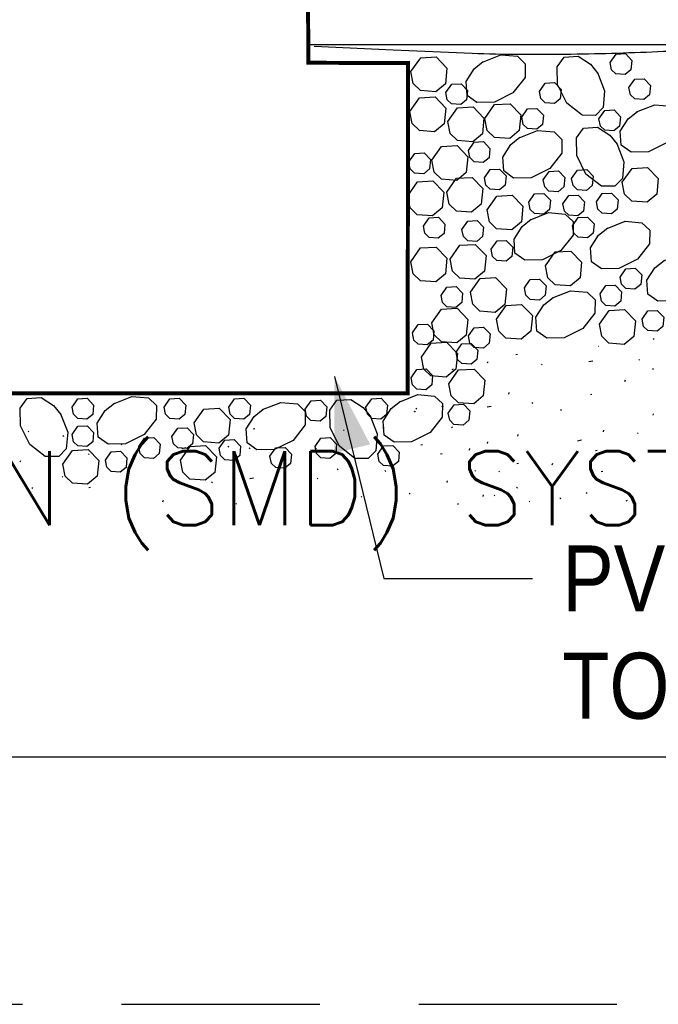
# Model space of a CAD drawing. Extents: x -4.7 to 12.3, y -5.1 to 5.9.
# Tile 7 of 24: x 0.8 to 1.6, y -5.1 to -3.9. Entities that reach past the tile are written whole.
import ezdxf
from ezdxf.enums import TextEntityAlignment as Align

# ---------------------------------------------------------------- set-up
doc = ezdxf.new("R2010")
doc.units = 0
doc.linetypes.add('HIDDEN', pattern=[0.375, 0.25, -0.125])
for name, color, linetype in [('29', 7, 'CONTINUOUS'), ('31', 7, 'CONTINUOUS'), ('32', 7, 'CONTINUOUS'), ('35', 7, 'CONTINUOUS'), ('50', 7, 'CONTINUOUS')]:
    doc.layers.add(name, color=color, linetype=linetype)
doc.styles.add('ROMANS', font='ROMANS')

msp = doc.modelspace()

# ---------------------------------------------------------------- linework, layer by layer
at = {"layer": '29', "linetype": 'CONTINUOUS'}
msp.add_line((1.155139, -3.910604), (2.687961, -3.910604), dxfattribs=at)
at = {"layer": '29', "linetype": 'CONTINUOUS', "const_width": 0.005}
msp.add_lwpolyline([(0.738891, -3.806436), (0.738473, -3.931438), (0.615879, -3.932089), (0.614393, -4.350762), (1.281602, -4.350762), (1.282309, -3.933941), (1.156417, -3.933527), (1.155557, -3.805344), (0.738891, -3.806436)], dxfattribs=at)
at = {"layer": '29', "linetype": 'CONTINUOUS'}
msp.add_lwpolyline([(2.685005, -3.915853), (2.630592, -3.921402), (2.576178, -3.926951, -0.062423), (2.483556, -3.921662, 0.038074), (2.390694, -3.9119, 0.026827), (2.287922, -3.92002, -0.032624), (2.185158, -3.926951, -0.007011), (2.112471, -3.924223, 0.010023), (2.039779, -3.921934, 0.002754), (1.966431, -3.92206, -0.003175), (1.893083, -3.922125, -0.008538), (1.803506, -3.919366, 0.010262), (1.713928, -3.916917, 0.009662), (1.597455, -3.919797, -0.008182), (1.480982, -3.923022, -0.002387), (1.421983, -3.923206, -0.009963), (1.363012, -3.921934), (1.263427, -3.917546), (1.163842, -3.913159)], format="xyb", dxfattribs=at)
msp.add_circle((1.290664, -4.373926), 0.000417, dxfattribs=at)
at = {"layer": '31', "linetype": 'CONTINUOUS'}
for p, q in [((1.592958, -4.282689), (1.591982, -4.281714)), ((1.522983, -4.291755), (1.522833, -4.291607)), ((1.383556, -4.31216), (1.382579, -4.311186)), ((1.420431, -4.301941), (1.418421, -4.302378)), ((1.515529, -4.310065), (1.51062, -4.311125)), ((1.574474, -4.30907), (1.573497, -4.308095)), ((1.339257, -4.320081), (1.337303, -4.321053)), ((1.451714, -4.314882), (1.450737, -4.313908)), ((1.591924, -4.320721), (1.590948, -4.319745)), ((1.556044, -4.335799), (1.556697, -4.333852)), ((1.409346, -4.351673), (1.409999, -4.349723)), ((1.514421, -4.352259), (1.512411, -4.352695)), ((1.293435, -4.370634), (1.292458, -4.369659)), ((1.326561, -4.366846), (1.324608, -4.367819)), ((1.387046, -4.367206), (1.382137, -4.368266)), ((1.439648, -4.363577), (1.438672, -4.3626)), ((1.475728, -4.372451), (1.474751, -4.371477)), ((1.591486, -4.378415), (1.592138, -4.376466)), ((0.803577, -4.399543), (0.8026, -4.398568)), ((1.088579, -4.395776), (1.08657, -4.396212)), ((1.20165, -4.397835), (1.200673, -4.396861)), ((1.251068, -4.395637), (1.25172, -4.393689)), ((1.33828, -4.394126), (1.337303, -4.393151)), ((1.52878, -4.399268), (1.529432, -4.39732)), ((0.847699, -4.4051), (0.846723, -4.404126)), ((1.420638, -4.404708), (1.42129, -4.402759)), ((1.501253, -4.410061), (1.496344, -4.411121)), ((1.572891, -4.401671), (1.571914, -4.400694)), ((0.920958, -4.415956), (0.919982, -4.414979)), ((1.001598, -4.419585), (0.996689, -4.420645)), ((1.055784, -4.41859), (1.054807, -4.417615)), ((1.082753, -4.420717), (1.081776, -4.419741)), ((1.165645, -4.421932), (1.166297, -4.419983)), ((1.30032, -4.415723), (1.29831, -4.416159)), ((1.359598, -4.422382), (1.36025, -4.420432)), ((1.382349, -4.413923), (1.383001, -4.411973)), ((1.520783, -4.422979), (1.518772, -4.423415)), ((0.792609, -4.437358), (0.793262, -4.435409)), ((0.879715, -4.428113), (0.878738, -4.427138)), ((1.325243, -4.427051), (1.323234, -4.427487)), ((1.594392, -4.424794), (1.592382, -4.425229)), ((1.193784, -4.44716), (1.192807, -4.446185)), ((1.254063, -4.449288), (1.253086, -4.448311)), ((1.36743, -4.449057), (1.366453, -4.448082)), ((1.397831, -4.449915), (1.396854, -4.44894)), ((1.421725, -4.439299), (1.419716, -4.439736)), ((1.464259, -4.440977), (1.464911, -4.439026)), ((0.846405, -4.456684), (0.845428, -4.455708)), ((1.087253, -4.457678), (1.082344, -4.458738)), ((1.168408, -4.458811), (1.167431, -4.457835)), ((1.331426, -4.463182), (1.332078, -4.461233)), ((1.528052, -4.449275), (1.526042, -4.449711)), ((0.808336, -4.470969), (0.807359, -4.469993)), ((0.881173, -4.469656), (0.879163, -4.470091)), ((1.035165, -4.463573), (1.034189, -4.462596)), ((1.420292, -4.470375), (1.419315, -4.4694)), ((0.972779, -4.487652), (0.973431, -4.485703)), ((1.223911, -4.481999), (1.222935, -4.481025)), ((1.284732, -4.478073), (1.283755, -4.477098)), ((1.376898, -4.481017), (1.377551, -4.479066)), ((1.391971, -4.480118), (1.390995, -4.479143)), ((1.474975, -4.484016), (1.473999, -4.48304)), ((1.508174, -4.477197), (1.507198, -4.47622)), ((1.558954, -4.485962), (1.557001, -4.486938)), ((1.06572, -4.490767), (1.064743, -4.489792)), ((1.345056, -4.49129), (1.345708, -4.48934)), ((1.435915, -4.487911), (1.434939, -4.486938))]:
    msp.add_line(p, q, dxfattribs=at)
for points in [[(1.285915, -3.944771), (1.298174, -3.927335), (1.317734, -3.926223), (1.331342, -3.940323), (1.329374, -3.960083), (1.317288, -3.970137), (1.297965, -3.968742), (1.288878, -3.959919), (1.285924, -3.944771)], [(1.376215, -3.932659), (1.399147, -3.923572), (1.420202, -3.925385), (1.43021, -3.934901), (1.4299, -3.951991), (1.414706, -3.971414), (1.391227, -3.983154), (1.369096, -3.983536), (1.356646, -3.974686), (1.355461, -3.957068), (1.365569, -3.941299), (1.377145, -3.932066)], [(1.521245, -3.945986), (1.530332, -3.968909), (1.528509, -3.989973), (1.518993, -3.99998), (1.501904, -3.999661), (1.48249, -3.984467), (1.47075, -3.960988), (1.470358, -3.938867), (1.479208, -3.926408), (1.496836, -3.925232), (1.512595, -3.935331), (1.521828, -3.946906)], [(1.537449, -3.933164), (1.544805, -3.92271), (1.556544, -3.922035), (1.564711, -3.930503), (1.563526, -3.942352), (1.55628, -3.948385), (1.544677, -3.947547), (1.539227, -3.94226), (1.537458, -3.933173)], [(1.329978, -3.971064), (1.337333, -3.9606), (1.349073, -3.959935), (1.35723, -3.968393), (1.356055, -3.980251), (1.348799, -3.986285), (1.337206, -3.985447), (1.331755, -3.980151), (1.329987, -3.971064)], [(1.448107, -3.969742), (1.455462, -3.959288), (1.467202, -3.958613), (1.475368, -3.967081), (1.474184, -3.97893), (1.466938, -3.984964), (1.455335, -3.984125), (1.449884, -3.978839), (1.448116, -3.969751)], [(1.561116, -3.964818), (1.568471, -3.954363), (1.580211, -3.953689), (1.588378, -3.962156), (1.587193, -3.974005), (1.579947, -3.980039), (1.568344, -3.979201), (1.562893, -3.973914), (1.561125, -3.964827)], [(1.284438, -3.995221), (1.296688, -3.977794), (1.316257, -3.976673), (1.329855, -3.990773), (1.327887, -4.010543), (1.315801, -4.020596), (1.296478, -4.019193), (1.287391, -4.010379), (1.284447, -3.99523)], [(1.332536, -4.007845), (1.344796, -3.990409), (1.364355, -3.989297), (1.377964, -4.003397), (1.375995, -4.023158), (1.363909, -4.033211), (1.344586, -4.031816), (1.335499, -4.022993), (1.332546, -4.007845)], [(1.379238, -4.003781), (1.391497, -3.986345), (1.411057, -3.985233), (1.424665, -3.999333), (1.422697, -4.019094), (1.410611, -4.029147), (1.391288, -4.027753), (1.382201, -4.01893), (1.379247, -4.003781)], [(1.570801, -3.995595), (1.593724, -3.986508), (1.614788, -3.988331), (1.624796, -3.997846), (1.624477, -4.014936), (1.609283, -4.03435), (1.585803, -4.04609), (1.563682, -4.046482), (1.551223, -4.037632), (1.550047, -4.020004), (1.560155, -4.004245), (1.57173, -3.995012)], [(1.425771, -4.002255), (1.433126, -3.991801), (1.444866, -3.991126), (1.453033, -3.999594), (1.451848, -4.011443), (1.444602, -4.017477), (1.432999, -4.016638), (1.427548, -4.011352), (1.42578, -4.002264)], [(1.523236, -4.004288), (1.530591, -3.993833), (1.542331, -3.993159), (1.550497, -4.001626), (1.549313, -4.013475), (1.542066, -4.019509), (1.530464, -4.018671), (1.525013, -4.013384), (1.523245, -4.004297)], [(1.422572, -4.028108), (1.445495, -4.019021), (1.466559, -4.020844), (1.476566, -4.030359), (1.476247, -4.047449), (1.461053, -4.066863), (1.437574, -4.078603), (1.415453, -4.078995), (1.402993, -4.070145), (1.401818, -4.052517), (1.411926, -4.036758), (1.423501, -4.027525)], [(1.545612, -4.035478), (1.554699, -4.058401), (1.552876, -4.079465), (1.543361, -4.089473), (1.526271, -4.089154), (1.506857, -4.07396), (1.495117, -4.05048), (1.494725, -4.028359), (1.503576, -4.0159), (1.521203, -4.014724), (1.536962, -4.024823), (1.546195, -4.036398)], [(1.31223, -4.056615), (1.32449, -4.039178), (1.344049, -4.038066), (1.357658, -4.052167), (1.355689, -4.071927), (1.343603, -4.08198), (1.32428, -4.080586), (1.315193, -4.071763), (1.31224, -4.056615)], [(1.358405, -4.044219), (1.36576, -4.033755), (1.3775, -4.03309), (1.385658, -4.041548), (1.384482, -4.053406), (1.377227, -4.05944), (1.365633, -4.058602), (1.360182, -4.053306), (1.358414, -4.044219)], [(1.283276, -4.058444), (1.290632, -4.04798), (1.302371, -4.047315), (1.310529, -4.055773), (1.309353, -4.067632), (1.302098, -4.073665), (1.290504, -4.072827), (1.285053, -4.067531), (1.283285, -4.058444)], [(1.378711, -4.078764), (1.386066, -4.068301), (1.397806, -4.067635), (1.405964, -4.076094), (1.404788, -4.087952), (1.397533, -4.093986), (1.385939, -4.093147), (1.380488, -4.087852), (1.37872, -4.078764)], [(1.452917, -4.081124), (1.460272, -4.07066), (1.472012, -4.069995), (1.480169, -4.078453), (1.478993, -4.090311), (1.471738, -4.096345), (1.460145, -4.095507), (1.454694, -4.090211), (1.452926, -4.081124)], [(1.488717, -4.079474), (1.496073, -4.06902), (1.507813, -4.068345), (1.515979, -4.076813), (1.514794, -4.088661), (1.507548, -4.094695), (1.495945, -4.093857), (1.490495, -4.08857), (1.488727, -4.079483)], [(1.552721, -4.084233), (1.564971, -4.066797), (1.58454, -4.065685), (1.598148, -4.079785), (1.59618, -4.099546), (1.584094, -4.109599), (1.564771, -4.108204), (1.555684, -4.099391), (1.55273, -4.084233)], [(1.281773, -4.101322), (1.294033, -4.083885), (1.313592, -4.082773), (1.327201, -4.096874), (1.325232, -4.116634), (1.313146, -4.126688), (1.293823, -4.125293), (1.284736, -4.11647), (1.281783, -4.101322)], [(1.331139, -4.096824), (1.343389, -4.079397), (1.362958, -4.078276), (1.376557, -4.092376), (1.374589, -4.112146), (1.362503, -4.122199), (1.34318, -4.120796), (1.334092, -4.111982), (1.331148, -4.096833)], [(1.381902, -4.119177), (1.394152, -4.10175), (1.413721, -4.100629), (1.42732, -4.114729), (1.425352, -4.134499), (1.413266, -4.144552), (1.393943, -4.143148), (1.384855, -4.134335), (1.381911, -4.119186)], [(1.434642, -4.109573), (1.441997, -4.099109), (1.453737, -4.098444), (1.461895, -4.106902), (1.460719, -4.11876), (1.453464, -4.124794), (1.44187, -4.123956), (1.436419, -4.11866), (1.434651, -4.109573)], [(1.477814, -4.11172), (1.485169, -4.101257), (1.496909, -4.100591), (1.505066, -4.109049), (1.503891, -4.120908), (1.496635, -4.126941), (1.485042, -4.126103), (1.479591, -4.120807), (1.477823, -4.11172)], [(1.52009, -4.109083), (1.527445, -4.09862), (1.539185, -4.097954), (1.547342, -4.106413), (1.546167, -4.118271), (1.538911, -4.124305), (1.527318, -4.123466), (1.521867, -4.11818), (1.520099, -4.109083)], [(1.436786, -4.131745), (1.45971, -4.122658), (1.480773, -4.12448), (1.490781, -4.133996), (1.490462, -4.151086), (1.475268, -4.1705), (1.451789, -4.18224), (1.429668, -4.182632), (1.417208, -4.173781), (1.416033, -4.156154), (1.426141, -4.140395), (1.437716, -4.131161)], [(1.301551, -4.139727), (1.308906, -4.129263), (1.320646, -4.128598), (1.328803, -4.137056), (1.327628, -4.148914), (1.320372, -4.154948), (1.308779, -4.154109), (1.303328, -4.148814), (1.30156, -4.139727)], [(1.350283, -4.14379), (1.357638, -4.133327), (1.369378, -4.132661), (1.377535, -4.14112), (1.376359, -4.152978), (1.369104, -4.159012), (1.35751, -4.158173), (1.35206, -4.152878), (1.350292, -4.14379)], [(1.489781, -4.139413), (1.497137, -4.128949), (1.508876, -4.128284), (1.517034, -4.136742), (1.515858, -4.1486), (1.508603, -4.154634), (1.497009, -4.153796), (1.491559, -4.148509), (1.48979, -4.139413)], [(1.533408, -4.142658), (1.556331, -4.13357), (1.577395, -4.135393), (1.587402, -4.144909), (1.587083, -4.161999), (1.571889, -4.181413), (1.54841, -4.193152), (1.526289, -4.193544), (1.513829, -4.184694), (1.512654, -4.167066), (1.522762, -4.151307), (1.534328, -4.142074)], [(1.335326, -4.181404), (1.347576, -4.163977), (1.367145, -4.162855), (1.380743, -4.176956), (1.378775, -4.196716), (1.366689, -4.206779), (1.347375, -4.205375), (1.338288, -4.196561), (1.335335, -4.181413)], [(1.38719, -4.168885), (1.394546, -4.158431), (1.406285, -4.157757), (1.414452, -4.166224), (1.413267, -4.178073), (1.406021, -4.184107), (1.394418, -4.183268), (1.388967, -4.177982), (1.387199, -4.168895)], [(1.285835, -4.184637), (1.298094, -4.167201), (1.317654, -4.166089), (1.331262, -4.180189), (1.329293, -4.199949), (1.317207, -4.210003), (1.297884, -4.208608), (1.288797, -4.199785), (1.285844, -4.184637)], [(1.455861, -4.18978), (1.46812, -4.172344), (1.487689, -4.171232), (1.501288, -4.185332), (1.499319, -4.205092), (1.487233, -4.215146), (1.46791, -4.213751), (1.458823, -4.204938), (1.45587, -4.18978)], [(1.604529, -4.183609), (1.627461, -4.174522), (1.648516, -4.176345), (1.658533, -4.185861), (1.658214, -4.202951), (1.64302, -4.222374), (1.61954, -4.234104), (1.597419, -4.234496), (1.58496, -4.225646), (1.583784, -4.208018), (1.593883, -4.192259), (1.605458, -4.183026)], [(1.549905, -4.204081), (1.55726, -4.193617), (1.569, -4.192952), (1.577158, -4.20141), (1.575982, -4.213268), (1.568727, -4.219302), (1.557133, -4.218464), (1.551682, -4.213177), (1.549914, -4.204081)], [(1.360964, -4.223246), (1.373223, -4.20581), (1.392783, -4.204698), (1.406391, -4.218798), (1.404422, -4.238559), (1.392336, -4.248612), (1.373013, -4.247217), (1.363926, -4.238395), (1.360973, -4.223246)], [(1.429163, -4.217762), (1.436518, -4.207298), (1.448258, -4.206633), (1.456415, -4.215091), (1.45524, -4.226949), (1.447984, -4.232983), (1.436391, -4.232145), (1.43094, -4.226858), (1.429172, -4.217762)], [(1.323887, -4.227105), (1.331242, -4.216642), (1.342982, -4.215977), (1.351139, -4.224435), (1.349964, -4.236293), (1.342708, -4.242327), (1.331115, -4.241488), (1.325664, -4.236193), (1.323896, -4.227105)], [(1.464428, -4.230313), (1.487361, -4.221225), (1.508415, -4.223048), (1.518423, -4.232564), (1.518104, -4.249654), (1.50291, -4.269068), (1.47944, -4.280807), (1.45731, -4.281199), (1.444859, -4.272349), (1.443674, -4.254721), (1.453783, -4.238962), (1.465358, -4.229729)], [(1.524621, -4.225345), (1.531977, -4.214882), (1.543716, -4.214216), (1.551874, -4.222674), (1.550698, -4.234533), (1.543443, -4.240566), (1.531849, -4.239728), (1.526398, -4.234441), (1.52463, -4.225345)], [(1.31223, -4.261855), (1.32449, -4.244419), (1.344049, -4.243307), (1.357658, -4.257408), (1.355689, -4.277168), (1.343603, -4.287221), (1.32428, -4.285827), (1.315193, -4.277004), (1.31224, -4.261855)], [(1.393754, -4.257191), (1.406013, -4.239755), (1.425582, -4.238643), (1.439181, -4.252743), (1.437212, -4.272504), (1.425126, -4.282557), (1.405803, -4.281163), (1.396716, -4.272349), (1.393772, -4.257191)], [(1.523801, -4.263654), (1.53606, -4.246227), (1.555629, -4.245105), (1.569228, -4.259206), (1.567259, -4.278975), (1.555173, -4.289029), (1.53585, -4.287625), (1.526763, -4.278811), (1.523819, -4.263663)], [(1.577688, -4.257156), (1.585043, -4.246693), (1.596783, -4.246027), (1.60494, -4.254486), (1.603764, -4.266344), (1.596509, -4.272378), (1.584915, -4.271539), (1.579465, -4.266253), (1.577697, -4.257156)], [(1.287695, -4.274553), (1.295051, -4.264099), (1.30679, -4.263424), (1.314957, -4.271892), (1.313772, -4.283741), (1.306526, -4.289775), (1.294923, -4.288936), (1.289473, -4.28365), (1.287704, -4.274563)], [(1.358443, -4.278421), (1.365798, -4.267957), (1.377538, -4.267292), (1.385695, -4.27575), (1.38452, -4.287608), (1.377264, -4.293642), (1.365671, -4.292803), (1.36022, -4.287517), (1.358452, -4.278421)], [(1.299118, -4.304936), (1.311378, -4.2875), (1.330938, -4.286388), (1.344546, -4.300488), (1.342577, -4.320249), (1.330491, -4.330302), (1.311168, -4.328908), (1.302081, -4.320085), (1.299128, -4.304936)], [(1.342878, -4.298895), (1.350233, -4.288431), (1.361973, -4.287766), (1.37013, -4.296224), (1.368954, -4.308082), (1.361699, -4.314116), (1.350105, -4.313277), (1.344655, -4.307982), (1.342887, -4.298895)], [(1.285982, -4.331076), (1.293337, -4.320612), (1.305077, -4.319947), (1.313234, -4.328405), (1.312059, -4.340263), (1.304803, -4.346297), (1.29321, -4.345458), (1.287759, -4.340163), (1.285991, -4.331076)], [(1.333689, -4.33868), (1.345939, -4.321253), (1.365508, -4.320132), (1.379107, -4.334232), (1.377138, -4.354001), (1.365052, -4.364055), (1.345729, -4.362651), (1.336642, -4.353837), (1.333698, -4.338689)], [(0.84343, -4.376712), (0.852517, -4.399635), (0.850694, -4.420699), (0.841178, -4.430707), (0.824089, -4.430388), (0.804674, -4.415194), (0.792935, -4.391715), (0.792543, -4.369594), (0.801393, -4.357134), (0.819021, -4.355958), (0.83478, -4.366057), (0.844013, -4.377633)], [(0.858018, -4.368207), (0.865374, -4.357743), (0.877113, -4.357078), (0.885271, -4.365536), (0.884095, -4.377395), (0.87684, -4.383428), (0.865246, -4.38259), (0.859796, -4.377294), (0.858027, -4.368207)], [(0.91052, -4.363935), (0.933452, -4.354848), (0.954507, -4.356661), (0.964514, -4.366177), (0.964204, -4.383267), (0.94901, -4.40269), (0.925531, -4.41443), (0.903401, -4.414813), (0.890951, -4.405962), (0.889766, -4.388344), (0.899874, -4.372576), (0.911449, -4.363342)], [(0.974285, -4.368207), (0.981641, -4.357743), (0.99338, -4.357078), (1.001538, -4.365536), (1.000362, -4.377395), (0.993107, -4.383428), (0.981513, -4.38259), (0.976062, -4.377294), (0.974294, -4.368207)], [(1.055921, -4.368207), (1.063276, -4.357743), (1.075016, -4.357078), (1.083173, -4.365536), (1.081997, -4.377395), (1.074742, -4.383428), (1.063148, -4.38259), (1.057698, -4.377294), (1.05593, -4.368207)], [(1.152397, -4.370682), (1.159753, -4.360219), (1.171492, -4.359553), (1.17965, -4.368012), (1.178474, -4.37987), (1.171219, -4.385904), (1.159625, -4.385065), (1.154174, -4.37977), (1.152406, -4.370682)], [(1.234288, -4.379188), (1.243375, -4.402111), (1.241552, -4.423174), (1.232036, -4.433182), (1.214947, -4.432863), (1.195533, -4.417669), (1.183793, -4.39419), (1.183401, -4.372069), (1.192251, -4.359609), (1.209879, -4.358434), (1.225638, -4.368533), (1.234871, -4.380108)], [(1.229085, -4.368207), (1.23644, -4.357743), (1.24818, -4.357078), (1.256337, -4.365536), (1.255161, -4.377395), (1.247906, -4.383428), (1.236313, -4.38259), (1.230862, -4.377294), (1.229094, -4.368207)], [(1.27169, -4.36146), (1.294622, -4.352372), (1.315677, -4.354186), (1.325685, -4.363702), (1.325375, -4.380792), (1.310181, -4.400215), (1.286702, -4.411954), (1.264572, -4.412337), (1.252121, -4.403487), (1.250936, -4.385868), (1.261044, -4.3701), (1.27262, -4.360867)], [(1.012098, -4.388188), (1.024348, -4.37076), (1.043917, -4.369639), (1.057516, -4.38374), (1.055547, -4.403509), (1.043461, -4.413563), (1.024138, -4.412159), (1.015051, -4.403345), (1.012107, -4.388197)], [(1.098526, -4.371362), (1.121458, -4.362275), (1.142513, -4.364089), (1.152521, -4.373604), (1.152211, -4.390694), (1.137017, -4.410117), (1.113538, -4.421857), (1.091408, -4.42224), (1.078957, -4.413389), (1.077772, -4.395771), (1.08788, -4.380003), (1.099456, -4.37077)], [(1.332983, -4.375633), (1.340339, -4.365169), (1.352078, -4.364504), (1.360236, -4.372962), (1.35906, -4.38482), (1.351805, -4.390854), (1.340211, -4.390016), (1.33476, -4.38472), (1.332992, -4.375633)], [(0.858018, -4.402863), (0.865374, -4.3924), (0.877113, -4.391734), (0.885271, -4.400193), (0.884095, -4.412051), (0.87684, -4.418085), (0.865246, -4.417246), (0.859796, -4.411951), (0.858027, -4.402863)], [(0.984181, -4.405339), (0.991536, -4.394875), (1.003276, -4.39421), (1.011434, -4.402668), (1.010258, -4.414526), (1.003003, -4.42056), (0.991409, -4.419721), (0.985958, -4.414426), (0.98419, -4.405339)], [(0.942126, -4.417716), (0.949482, -4.407253), (0.961221, -4.406587), (0.969379, -4.415046), (0.968203, -4.426904), (0.960948, -4.432938), (0.949354, -4.432099), (0.943904, -4.426803), (0.942135, -4.417716)], [(1.043551, -4.420191), (1.050906, -4.409728), (1.062646, -4.409063), (1.070803, -4.417521), (1.069628, -4.429379), (1.062372, -4.435413), (1.050779, -4.434574), (1.045328, -4.429279), (1.04356, -4.420191)], [(1.164766, -4.417716), (1.172121, -4.407253), (1.183861, -4.406587), (1.192018, -4.415046), (1.190842, -4.426904), (1.183587, -4.432938), (1.171993, -4.432099), (1.166543, -4.426803), (1.164775, -4.417716)], [(0.846355, -4.440172), (0.858605, -4.422745), (0.878174, -4.421624), (0.891773, -4.435724), (0.889805, -4.455493), (0.877719, -4.465547), (0.858396, -4.464143), (0.849309, -4.455329), (0.846365, -4.440181)], [(0.900072, -4.435044), (0.907427, -4.424581), (0.919167, -4.423915), (0.927324, -4.432374), (0.926148, -4.444232), (0.918893, -4.450266), (0.907299, -4.449427), (0.901849, -4.444132), (0.900081, -4.435044)], [(0.994783, -4.435221), (1.007033, -4.417794), (1.026602, -4.416673), (1.040201, -4.430773), (1.038232, -4.450543), (1.026146, -4.460596), (1.006823, -4.459193), (0.997736, -4.450379), (0.994792, -4.43523)], [(1.10787, -4.430092), (1.115225, -4.419629), (1.126965, -4.418964), (1.135122, -4.427422), (1.133947, -4.43928), (1.126691, -4.445314), (1.115098, -4.444475), (1.109647, -4.43918), (1.107879, -4.430092)], [(1.243927, -4.427617), (1.251283, -4.417154), (1.263022, -4.416488), (1.27118, -4.424947), (1.270004, -4.436805), (1.262749, -4.442839), (1.251155, -4.442), (1.245704, -4.436704), (1.243936, -4.427617)]]:
    msp.add_lwpolyline(points, dxfattribs=at)
at = {"layer": '32', "color": 1, "linetype": 'CONTINUOUS'}
for p, q in [((1.189406, -4.329706), (1.25174, -4.584703)), ((1.25174, -4.584703), (1.43924, -4.584703))]:
    msp.add_line(p, q, dxfattribs=at)
msp.add_solid([(1.188901, -4.42634), (1.189406, -4.329706), (1.234435, -4.415208)], dxfattribs=at)
at = {"layer": '35', "linetype": 'CONTINUOUS'}
msp.add_line((-4.516857, -4.80947), (3.608143, -4.80947), dxfattribs=at)
at = {"layer": '35', "linetype": 'HIDDEN'}
msp.add_lwpolyline([(-4.704357, -5.12197), (12.295643, -5.12197), (12.295643, 5.87803), (-4.704357, 5.87803)], close=True, dxfattribs=at)

# ---------------------------------------------------------------- texts
at = {"layer": '32', "color": 1, "linetype": 'CONTINUOUS', "width": 0.875}
for s, p in [('PVC T-FITTING (OR EQUIVALENT)', (1.476846, -4.542813)), ('TO SUPPORT VENT PIPE', (1.476846, -4.678229))]:
    msp.add_text(s, height=0.083333, dxfattribs=at).set_placement(p, align=Align.TOP_LEFT)
at = {"layer": '50', "color": 1, "linetype": 'CONTINUOUS', "style": 'ROMANS'}
msp.add_text('FIGURE A.    ONE TYPICAL DESIGN FOR A SUB-MEMBRANE DEPRESSURIZATION (SMD) SYSTEM', height=0.09375, dxfattribs=at).set_placement((-4.212487, -4.423634), align=Align.TOP_LEFT)

doc.saveas('drawing.dxf')
